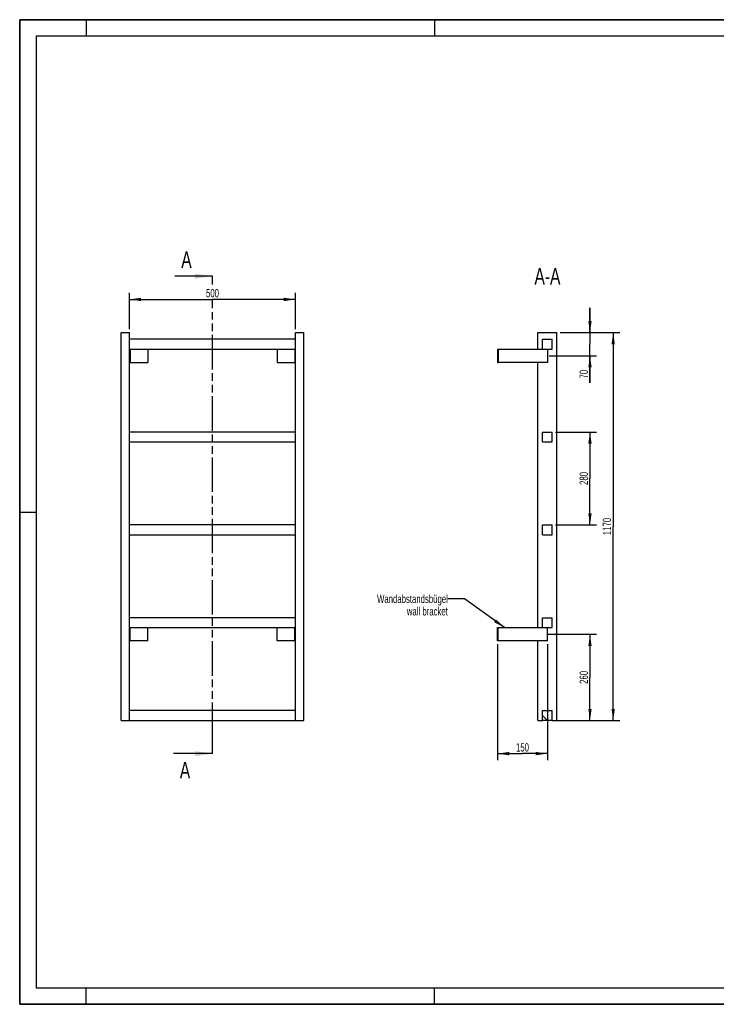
# Model space of a CAD drawing. Header units: millimetres. Extents: x 0 to 4200, y 0 to 2970.
# Tile 1 of 2: x 0 to 2100, y 0 to 2970. Entities that reach past the tile are written whole.
import ezdxf

# ---------------------------------------------------------------- set-up
doc = ezdxf.new("R2010")
doc.units = ezdxf.units.MM
doc.header["$LTSCALE"] = 231
doc.linetypes.add('PHANTOM', pattern=[0.8, 0.45, -0.05, 0.1, -0.05, 0.1, -0.05])
doc.layers.get('0').update_dxf_attribs({"linetype": 'CONTINUOUS'})
for name, color, linetype in [('050_DIMENSIONING', 7, 'CONTINUOUS'), ('053_NOTES', 7, 'CONTINUOUS'), ('HATCHING_BL0', 7, 'CONTINUOUS')]:
    doc.layers.add(name, color=color, linetype=linetype)
doc.styles.get("Standard").update_dxf_attribs({"font": 'txt', "width": 0.7})
doc.dimstyles.new('DIMSTYLE_1', dxfattribs={"dimtxt": 25, "dimasz": 35, "dimexe": 2, "dimexo": 1, "dimtad": 1, "dimdec": 1, "dimtxsty": 'Standard', "dimblk": '_FILLED', "dimblk1": '_FILLED', "dimblk2": '_FILLED', "dimcen": 0.09, "dimazin": 2, "dimtp": 0.8, "dimtm": 0.8, "dimtfac": 1, "dimtdec": 1, "dimtofl": 0, "dimtmove": 0, "dimatfit": 3, "dimldrblk": '_FILLED', "dimfxl": 1, "dimtolj": 1, "dimarcsym": 0})
doc.dimstyles.new('DIMSTYLE_2', dxfattribs={"dimtxt": 25, "dimasz": 35, "dimexe": 2, "dimexo": 1, "dimtad": 1, "dimdec": 1, "dimtxsty": 'Standard', "dimblk": '_FILLED', "dimblk1": '_FILLED', "dimblk2": '_FILLED', "dimcen": 0.09, "dimazin": 2, "dimtp": 0.5, "dimtm": 0.5, "dimtfac": 1, "dimtdec": 1, "dimtofl": 0, "dimtmove": 0, "dimatfit": 3, "dimldrblk": '_FILLED', "dimfxl": 1, "dimtolj": 1, "dimarcsym": 0})
doc.dimstyles.new('DIMSTYLE_3', dxfattribs={"dimtxt": 25, "dimasz": 35, "dimexe": 2, "dimexo": 1, "dimtad": 1, "dimdec": 1, "dimtxsty": 'Standard', "dimblk": '_FILLED', "dimblk1": '_FILLED', "dimblk2": '_FILLED', "dimcen": 0.09, "dimazin": 2, "dimtp": 0.3, "dimtm": 0.3, "dimtfac": 1, "dimtdec": 1, "dimtofl": 0, "dimtmove": 0, "dimatfit": 3, "dimldrblk": '_FILLED', "dimfxl": 1, "dimtolj": 1, "dimarcsym": 0})
doc.dimstyles.new('DIMSTYLE_4', dxfattribs={"dimtxt": 25, "dimasz": 35, "dimexe": 2, "dimexo": 1, "dimtad": 1, "dimtxsty": 'Standard', "dimblk": '_FILLED', "dimblk1": '_FILLED', "dimblk2": '_FILLED', "dimcen": 0.09, "dimazin": 2, "dimtp": 0.5, "dimtm": 0.5, "dimtfac": 1, "dimtofl": 0, "dimtmove": 0, "dimatfit": 3, "dimldrblk": '_FILLED', "dimfxl": 1, "dimtolj": 1, "dimarcsym": 0})
doc.dimstyles.new('DIMSTYLE_5', dxfattribs={"dimtxt": 25, "dimasz": 35, "dimexe": 2, "dimexo": 1, "dimtad": 1, "dimtxsty": 'Standard', "dimblk": '_FILLED', "dimblk1": '_FILLED', "dimblk2": '_FILLED', "dimcen": 0.09, "dimazin": 2, "dimtp": 1.2, "dimtm": 1.2, "dimtfac": 1, "dimtofl": 0, "dimtmove": 0, "dimatfit": 3, "dimldrblk": '_FILLED', "dimfxl": 1, "dimtolj": 1, "dimarcsym": 0})
doc.dimstyles.get("Standard").update_dxf_attribs({"dimtxt": 25, "dimasz": 35, "dimexe": 2, "dimexo": 1, "dimtad": 1, "dimtxsty": 'Standard', "dimblk": '_FILLED', "dimblk1": '_FILLED', "dimblk2": '_FILLED', "dimcen": 0.09, "dimazin": 2, "dimtol": 1, "dimtp": 0.01, "dimtm": 0.01, "dimtfac": 1, "dimtofl": 0, "dimtmove": 0, "dimatfit": 3, "dimldrblk": '_FILLED', "dimfxl": 1, "dimtolj": 1, "dimarcsym": 0})

# ---------------------------------------------------------------- blocks, each defined once
blk = doc.blocks.new('_FILLED')
at = {"color": 0, "linetype": 'ByBlock'}
blk.add_solid([(0, 0), (-1, 0.143), (-1, -0.143)], dxfattribs=at)
blk = doc.blocks.new('*D2')
at = {"layer": '050_DIMENSIONING', "color": 2, "linetype": 'Continuous', "transparency": 16777216}
for p, q in [((331.1, 2036.2), (331.1, 2146.2)), ((831.1, 2036.2), (831.1, 2146.2)), ((331.1, 2126.2), (581.1, 2126.2)), ((831.1, 2126.2), (581.1, 2126.2))]:
    blk.add_line(p, q, dxfattribs=at)
at = {"layer": '050_DIMENSIONING', "color": 2, "linetype": 'Continuous', "transparency": 16777216, "xscale": 35, "yscale": 35, "zscale": 35, "rotation": 180}
blk.add_blockref('_FILLED', (331.1, 2126.2), dxfattribs=at)
at = {"layer": '050_DIMENSIONING', "color": 2, "linetype": 'Continuous', "transparency": 16777216, "xscale": 35, "yscale": 35, "zscale": 35}
blk.add_blockref('_FILLED', (831.1, 2126.2), dxfattribs=at)
at = {"layer": '050_DIMENSIONING', "color": 2, "linetype": 'Continuous', "transparency": 16777216, "insert": (581.1, 2157.5), "char_height": 25, "width": 85.714, "attachment_point": 2, "line_spacing_factor": 0.9}
blk.add_mtext('500', dxfattribs=at)
blk = doc.blocks.new('*D3')
at = {"layer": '050_DIMENSIONING', "color": 2, "linetype": 'Continuous', "transparency": 16777216}
for p, q in [((1590.4, 1116.2), (1739.2, 1116.2)), ((1719.2, 1116.2), (1719.2, 986.2)), ((1719.2, 856.2), (1719.2, 986.2)), ((1629.2, 856.2), (1739.2, 856.2))]:
    blk.add_line(p, q, dxfattribs=at)
at = {"layer": '050_DIMENSIONING', "color": 2, "linetype": 'Continuous', "transparency": 16777216, "xscale": 35, "yscale": 35, "zscale": 35}
for p, rotation in [((1719.2, 1116.2), 90), ((1719.2, 856.2), 270)]:
    blk.add_blockref('_FILLED', p, dxfattribs=dict(at, rotation=rotation))
at = {"layer": '050_DIMENSIONING', "color": 2, "linetype": 'Continuous', "transparency": 16777216, "insert": (1687.9, 986.2), "char_height": 25, "width": 88.393, "attachment_point": 2, "rotation": 90, "line_spacing_factor": 0.9}
blk.add_mtext('260', dxfattribs=at)
blk = doc.blocks.new('*D4')
at = {"layer": '050_DIMENSIONING', "color": 2, "linetype": 'Continuous', "transparency": 16777216}
for p, q in [((1719.2, 2026.2), (1719.2, 2101.2)), ((1719.2, 2101.2), (1719.2, 1991.2)), ((1629.2, 2026.2), (1739.2, 2026.2)), ((1719.2, 1874.4), (1719.2, 1991.2)), ((1595.8, 1956.2), (1739.2, 1956.2)), ((1719.2, 1956.2), (1719.2, 1874.4))]:
    blk.add_line(p, q, dxfattribs=at)
at = {"layer": '050_DIMENSIONING', "color": 2, "linetype": 'Continuous', "transparency": 16777216, "xscale": 35, "yscale": 35, "zscale": 35}
for p, rotation in [((1719.2, 2026.2), 270), ((1719.2, 1956.2), 90)]:
    blk.add_blockref('_FILLED', p, dxfattribs=dict(at, rotation=rotation))
at = {"layer": '050_DIMENSIONING', "color": 2, "linetype": 'Continuous', "transparency": 16777216, "insert": (1687.9, 1913.7), "char_height": 25, "width": 58.929, "attachment_point": 3, "rotation": 90, "line_spacing_factor": 0.9}
blk.add_mtext('70', dxfattribs=at)
blk = doc.blocks.new('*D5')
at = {"layer": '050_DIMENSIONING', "color": 2, "linetype": 'Continuous', "transparency": 16777216}
for p, q in [((1440.7, 1086.2), (1440.7, 736.2)), ((1590.7, 1086.2), (1590.7, 736.2)), ((1440.7, 756.2), (1515.7, 756.2)), ((1590.7, 756.2), (1515.7, 756.2))]:
    blk.add_line(p, q, dxfattribs=at)
at = {"layer": '050_DIMENSIONING', "color": 2, "linetype": 'Continuous', "transparency": 16777216, "xscale": 35, "yscale": 35, "zscale": 35, "rotation": 180}
blk.add_blockref('_FILLED', (1440.7, 756.2), dxfattribs=at)
at = {"layer": '050_DIMENSIONING', "color": 2, "linetype": 'Continuous', "transparency": 16777216, "xscale": 35, "yscale": 35, "zscale": 35}
blk.add_blockref('_FILLED', (1590.7, 756.2), dxfattribs=at)
at = {"layer": '050_DIMENSIONING', "color": 2, "linetype": 'Continuous', "transparency": 16777216, "insert": (1515.7, 787.5), "char_height": 25, "width": 77.679, "attachment_point": 2, "line_spacing_factor": 0.9}
blk.add_mtext('150', dxfattribs=at)
blk = doc.blocks.new('*D6')
at = {"layer": '050_DIMENSIONING', "color": 2, "linetype": 'Continuous', "transparency": 16777216}
for p, q in [((1629.2, 2026.2), (1809.2, 2026.2)), ((1789.2, 2026.2), (1789.2, 1441.2)), ((1789.2, 856.2), (1789.2, 1441.2)), ((1615.7, 856.2), (1809.2, 856.2))]:
    blk.add_line(p, q, dxfattribs=at)
at = {"layer": '050_DIMENSIONING', "color": 2, "linetype": 'Continuous', "transparency": 16777216, "xscale": 35, "yscale": 35, "zscale": 35}
for p, rotation in [((1789.2, 2026.2), 90), ((1789.2, 856.2), 270)]:
    blk.add_blockref('_FILLED', p, dxfattribs=dict(at, rotation=rotation))
at = {"layer": '050_DIMENSIONING', "color": 2, "linetype": 'Continuous', "transparency": 16777216, "insert": (1757.9, 1441.2), "char_height": 25, "width": 101.786, "attachment_point": 2, "rotation": 90, "line_spacing_factor": 0.9}
blk.add_mtext('1170', dxfattribs=at)
blk = doc.blocks.new('*D7')
at = {"layer": '050_DIMENSIONING', "color": 2, "linetype": 'Continuous', "transparency": 16777216}
for p, q in [((1615.7, 1726.2), (1739.2, 1726.2)), ((1719.2, 1726.2), (1719.2, 1586.2)), ((1719.2, 1446.2), (1719.2, 1586.2)), ((1615.7, 1446.2), (1739.2, 1446.2))]:
    blk.add_line(p, q, dxfattribs=at)
at = {"layer": '050_DIMENSIONING', "color": 2, "linetype": 'Continuous', "transparency": 16777216, "xscale": 35, "yscale": 35, "zscale": 35}
for p, rotation in [((1719.2, 1726.2), 90), ((1719.2, 1446.2), 270)]:
    blk.add_blockref('_FILLED', p, dxfattribs=dict(at, rotation=rotation))
at = {"layer": '050_DIMENSIONING', "color": 2, "linetype": 'Continuous', "transparency": 16777216, "insert": (1687.9, 1586.2), "char_height": 25, "width": 88.393, "attachment_point": 2, "rotation": 90, "line_spacing_factor": 0.9}
blk.add_mtext('280', dxfattribs=at)
blk = doc.blocks.new('XSEC_FILLED')
at = {"color": 0, "linetype": 'ByBlock'}
blk.add_solid([(0, 0), (-1, 0.143), (-1, -0.143)], dxfattribs=at)
blk = doc.blocks.new('HATCHING_BL0', base_point=(522.2, 1476.2))
at = {"layer": 'HATCHING_BL0', "color": 7, "linetype": 'PHANTOM'}
for p, q in [((581.1, 2171.3), (581.1, 2196.2)), ((581.1, 806.2), (581.1, 2122.8)), ((581.1, 756.2), (581.1, 806.2))]:
    blk.add_line(p, q, dxfattribs=at)
at = {"layer": 'HATCHING_BL0', "color": 7, "linetype": 'Continuous', "char_height": 50, "width": 64.286, "attachment_point": 1, "line_spacing_factor": 0.9}
for insert in [(487.2, 2271.2), (482.8, 731.2)]:
    blk.add_mtext('A', dxfattribs=dict(at, insert=insert))
at = {"layer": 'HATCHING_BL0', "color": 7, "linetype": 'Continuous'}
for points in [[(581.1, 2196.2), (467.6, 2196.2)], [(581.1, 756.2), (463.2, 756.2)]]:
    blk.add_leader(points, dimstyle='Standard', override={"dimasz": 52.5, "dimtad": 0, "dimldrblk": 'XSEC_FILLED'}, dxfattribs=at)

msp = doc.modelspace()

# ---------------------------------------------------------------- hatches: boundary and pattern name
at = {"linetype": 'Continuous'}
h = msp.add_hatch(dxfattribs=at)
h.set_pattern_fill('ANSI31', color=2, angle=90, style=0, pattern_type=2)
h.set_pattern_definition([(135, (1590.67, 856.2), (-239.54, -239.54), [])])
edge = h.paths.add_edge_path()
edge.add_line((1605.672, 856.209), (1575.672, 856.209))
edge.add_line((1575.672, 856.209), (1575.672, 886.209))
edge.add_line((1575.672, 886.209), (1605.672, 886.209))
edge.add_line((1605.672, 856.209), (1605.672, 886.209))
edge = h.paths.add_edge_path()
edge.add_line((1575.672, 1136.209), (1575.672, 1166.209))
edge.add_line((1575.672, 1166.209), (1605.672, 1166.209))
edge.add_line((1605.672, 1136.209), (1605.672, 1166.209))
edge.add_line((1575.672, 1136.209), (1605.672, 1136.209))
edge = h.paths.add_edge_path()
edge.add_line((1575.672, 1416.209), (1575.672, 1446.209))
edge.add_line((1575.672, 1446.209), (1605.672, 1446.209))
edge.add_line((1605.672, 1416.209), (1605.672, 1446.209))
edge.add_line((1575.672, 1416.209), (1605.672, 1416.209))
edge = h.paths.add_edge_path()
edge.add_line((1575.672, 1696.209), (1575.672, 1726.209))
edge.add_line((1575.672, 1726.209), (1605.672, 1726.209))
edge.add_line((1605.672, 1696.209), (1605.672, 1726.209))
edge.add_line((1575.672, 1696.209), (1605.672, 1696.209))
edge = h.paths.add_edge_path()
edge.add_line((1575.672, 1976.209), (1575.672, 2006.209))
edge.add_line((1575.672, 2006.209), (1605.672, 2006.209))
edge.add_line((1605.672, 1976.209), (1605.672, 2006.209))
edge.add_line((1575.672, 1976.209), (1605.672, 1976.209))

# ---------------------------------------------------------------- linework, layer by layer
at = {"color": 7, "linetype": 'Continuous'}
for p, q in [((0, 2970), (4200, 2970)), ((0, 0), (0, 2970)), ((306.128, 2026.209), (331.128, 2026.209)), ((306.128, 856.209), (306.128, 2026.209)), ((331.128, 856.209), (331.128, 2026.209)), ((831.128, 2026.209), (856.128, 2026.209)), ((831.128, 856.209), (831.128, 2026.209)), ((856.128, 856.209), (856.128, 2026.209)), ((1562.172, 2026.209), (1619.172, 2026.209)), ((1562.172, 1976.209), (1562.172, 2026.209)), ((1619.172, 856.209), (1619.172, 2026.209)), ((831.128, 2006.209), (331.128, 2006.209)), ((1575.672, 2006.209), (1605.672, 2006.209)), ((1575.672, 1976.209), (1575.672, 2006.209)), ((1605.672, 1976.209), (1605.672, 2006.209)), ((331.128, 1976.209), (831.128, 1976.209)), ((333.128, 1976.209), (333.128, 1936.209)), ((386.128, 1976.209), (386.128, 1936.209)), ((776.128, 1976.209), (776.128, 1936.209)), ((829.128, 1976.209), (829.128, 1936.209)), ((1440.672, 1976.209), (1442.672, 1976.209)), ((1440.672, 1976.209), (1440.672, 1936.209)), ((1442.672, 1976.209), (1575.672, 1976.209)), ((1442.672, 1976.209), (1442.672, 1936.209)), ((1575.672, 1976.209), (1605.672, 1976.209)), ((1590.672, 1976.209), (1590.672, 1936.209)), ((331.128, 1936.209), (333.128, 1936.209)), ((333.128, 1936.209), (386.128, 1936.209)), ((776.128, 1936.209), (829.128, 1936.209)), ((829.128, 1936.209), (831.128, 1936.209)), ((1440.672, 1936.209), (1442.672, 1936.209)), ((1590.672, 1936.209), (1442.672, 1936.209)), ((1562.172, 1136.209), (1562.172, 1936.209)), ((831.128, 1726.209), (331.128, 1726.209)), ((1575.672, 1726.209), (1605.672, 1726.209)), ((1575.672, 1696.209), (1575.672, 1726.209)), ((1605.672, 1696.209), (1605.672, 1726.209)), ((331.128, 1696.209), (831.128, 1696.209)), ((1575.672, 1696.209), (1605.672, 1696.209)), ((831.128, 1446.209), (331.128, 1446.209)), ((1575.672, 1446.209), (1605.672, 1446.209)), ((1575.672, 1416.209), (1575.672, 1446.209)), ((1605.672, 1416.209), (1605.672, 1446.209)), ((331.128, 1416.209), (831.128, 1416.209)), ((1575.672, 1416.209), (1605.672, 1416.209)), ((831.128, 1166.209), (331.128, 1166.209)), ((1575.672, 1166.209), (1605.672, 1166.209)), ((1575.672, 1136.209), (1575.672, 1166.209)), ((1605.672, 1136.209), (1605.672, 1166.209)), ((331.128, 1136.209), (831.128, 1136.209)), ((333.128, 1096.209), (333.128, 1136.209)), ((386.128, 1096.209), (386.128, 1136.209)), ((776.128, 1096.209), (776.128, 1136.209)), ((829.128, 1096.209), (829.128, 1136.209)), ((1440.672, 1136.209), (1442.672, 1136.209)), ((1440.672, 1096.209), (1440.672, 1136.209)), ((1442.672, 1136.209), (1575.672, 1136.209)), ((1442.672, 1096.209), (1442.672, 1136.209)), ((1575.672, 1136.209), (1605.672, 1136.209)), ((1590.672, 1096.209), (1590.672, 1136.209)), ((333.128, 1096.209), (331.128, 1096.209)), ((386.128, 1096.209), (333.128, 1096.209)), ((829.128, 1096.209), (776.128, 1096.209)), ((831.128, 1096.209), (829.128, 1096.209)), ((1442.672, 1096.209), (1440.672, 1096.209)), ((1590.672, 1096.209), (1442.672, 1096.209)), ((1562.172, 856.209), (1562.172, 1096.209)), ((831.128, 886.209), (331.128, 886.209)), ((1575.672, 886.209), (1605.672, 886.209)), ((1575.672, 856.209), (1575.672, 886.209)), ((1605.672, 856.209), (1605.672, 886.209)), ((306.128, 856.209), (331.128, 856.209)), ((331.128, 856.209), (831.128, 856.209)), ((831.128, 856.209), (856.128, 856.209)), ((1562.172, 856.209), (1575.672, 856.209)), ((1605.672, 856.209), (1575.672, 856.209)), ((1605.672, 856.209), (1619.172, 856.209)), ((0, 0), (4200, 0))]:
    msp.add_line(p, q, dxfattribs=at)
at = {"color": 3, "linetype": 'Continuous'}
for p, q in [((0, 2970), (0, 0)), ((4200, 2970), (0, 2970)), ((200, 2970), (200, 2920)), ((1250, 2970), (1250, 2920)), ((0, 1485), (50, 1485)), ((200, 0), (200, 50)), ((1250, 0), (1250, 50)), ((4200, 0), (0, 0))]:
    msp.add_line(p, q, dxfattribs=at)
at = {"color": 5, "linetype": 'Continuous'}
for p, q in [((50, 2920), (50, 50)), ((4150, 2920), (50, 2920)), ((50, 50), (4150, 50))]:
    msp.add_line(p, q, dxfattribs=at)

# ---------------------------------------------------------------- block references
at = {"layer": 'HATCHING_BL0'}
msp.add_blockref('HATCHING_BL0', (522.165, 1476.209), dxfattribs=at)

# ---------------------------------------------------------------- texts
at = {"layer": '053_NOTES', "color": 2, "linetype": 'Continuous', "attachment_point": 3, "line_spacing_factor": 0.9}
for s, insert, char_height, width in [('A-A', (1629.988, 2221.209), 50, 182.14286), ('Wandabstandsbügel\\Pwall bracket', (1290.672, 1235.436), 25, 472.67857)]:
    msp.add_mtext(s, dxfattribs=dict(at, insert=insert, char_height=char_height, width=width))

# ---------------------------------------------------------------- dimensions: what is measured, and where the dimension line sits
at = {"layer": '050_DIMENSIONING', "color": 2, "linetype": 'Continuous'}
for base, p1, p2, dimstyle, picture, middle in [((831.128, 2126.209), (331.128, 2035.209), (831.128, 2035.209), 'DIMSTYLE_1', '*D2', (577.556, 2126.209)), ((1590.672, 756.209), (1440.672, 1087.209), (1590.672, 1087.209), 'DIMSTYLE_4', '*D5', (1512.101, 756.209))]:
    dim = msp.add_linear_dim(base=base, p1=p1, p2=p2, dimstyle=dimstyle, dxfattribs=at)
    dim.commit()
    dim.dimension.update_dxf_attribs({"geometry": picture, "text_midpoint": middle, "dimtype": 160})
for base, p1, p2, angle, dimstyle, picture, middle in [((1719.172, 1956.209), (1628.172, 2026.209), (1594.816, 1956.209), 270, 'DIMSTYLE_3', '*D4', (1719.172, 1890.513)), ((1789.172, 2026.209), (1614.672, 856.209), (1628.172, 2026.209), 90, 'DIMSTYLE_5', '*D6', (1789.172, 1437.637)), ((1719.172, 1446.209), (1614.672, 1726.209), (1614.672, 1446.209), 270, 'DIMSTYLE_4', '*D7', (1719.172, 1582.637)), ((1719.172, 1116.209), (1628.172, 856.209), (1589.41, 1116.209), 90, 'DIMSTYLE_2', '*D3', (1719.172, 982.637))]:
    dim = msp.add_linear_dim(base=base, p1=p1, p2=p2, angle=angle, dimstyle=dimstyle, dxfattribs=at)
    dim.commit()
    dim.dimension.update_dxf_attribs({"geometry": picture, "text_midpoint": middle, "dimtype": 160})

# ---------------------------------------------------------------- leaders
at = {"layer": '053_NOTES', "color": 2, "linetype": 'Continuous', "annotation_type": 0, "has_hookline": 1, "hookline_direction": 1, "text_width": 289.088}
msp.add_leader([(1461.723, 1136.209), (1340.672, 1222.936), (1290.672, 1222.936)], dimstyle='Standard', override={"dimtad": 0}, dxfattribs=at)

doc.saveas('drawing.dxf')
